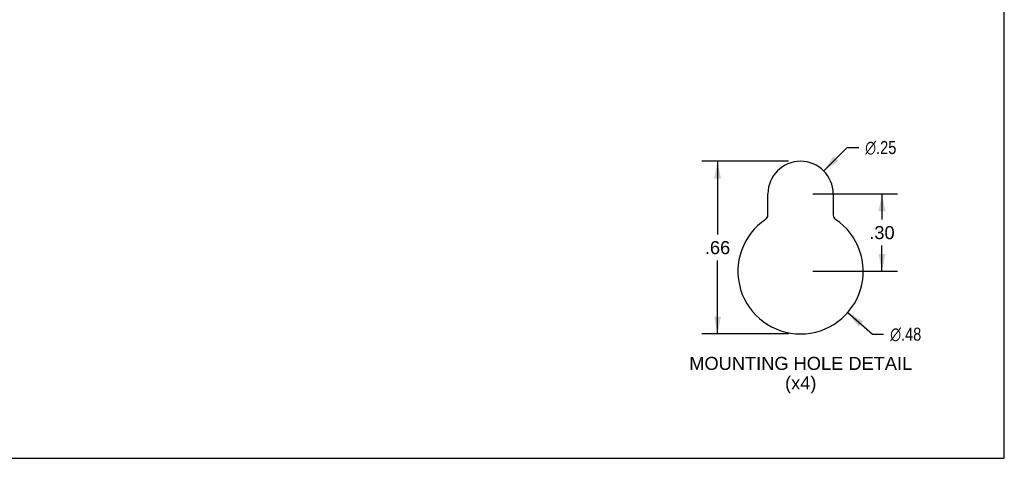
# Model space of a CAD drawing. Header units: inches. Extents: x 0 to 98.9, y 0 to 64.
# Tile 16 of 18: x 66 to 98.9, y 0 to 14.7. Entities that reach past the tile are written whole.
import ezdxf

# ---------------------------------------------------------------- set-up
doc = ezdxf.new("R2010")
doc.units = ezdxf.units.IN
doc.header["$LTSCALE"] = 5.44
doc.header["$MEASUREMENT"] = 0
doc.layers.get('0').update_dxf_attribs({"linetype": 'CONTINUOUS'})
doc.layers.add('DIMENSIONS', color=7, linetype='CONTINUOUS')
doc.styles.get("Standard").update_dxf_attribs({"font": 'arial.ttf'})
doc.styles.add('TEXTSTYLE_1', font='gdt', dxfattribs={"width": 0.8})
doc.dimstyles.new('DIMSTYLE_2', dxfattribs={"dimtxt": 0.436364, "dimasz": 0.581818, "dimexe": 0.09, "dimexo": 0.07, "dimgap": 0.09, "dimtad": 0, "dimtih": 1, "dimtoh": 1, "dimlfac": 0.171875, "dimzin": 4, "dimdsep": 46, "dimtxsty": 'Standard', "dimblk": '_FILLED', "dimblk1": '_FILLED', "dimblk2": '_FILLED', "dimcen": 0.09, "dimadec": 3, "dimazin": 1, "dimtfac": 1, "dimtdec": 3, "dimtofl": 0, "dimtmove": 0, "dimatfit": 1, "dimldrblk": '_FILLED', "dimfxl": 0, "dimtolj": 1, "dimtzin": 4, "dimarcsym": 0})
doc.dimstyles.new('DIMSTYLE_3', dxfattribs={"dimtxt": 0.436364, "dimasz": 0.581818, "dimexe": 0.09, "dimexo": 0.07, "dimgap": 0.0375, "dimtad": 0, "dimtih": 1, "dimtoh": 1, "dimlfac": 0.171875, "dimzin": 4, "dimdsep": 46, "dimtxsty": 'Standard', "dimblk": '_FILLED', "dimblk1": '_FILLED', "dimblk2": '_FILLED', "dimcen": 0.09, "dimadec": 3, "dimazin": 1, "dimtfac": 1, "dimtdec": 3, "dimtofl": 0, "dimtmove": 0, "dimatfit": 3, "dimldrblk": '_FILLED', "dimfxl": 0, "dimtolj": 1, "dimtzin": 4, "dimarcsym": 0})

# ---------------------------------------------------------------- blocks, each defined once
blk = doc.blocks.new('_FILLED')
at = {"color": 0, "linetype": 'ByBlock'}
blk.add_solid([(0, 0), (-1, 0.2), (-1, -0.2)], dxfattribs=at)
blk = doc.blocks.new('*D3')
at = {"layer": 'DIMENSIONS', "color": 2, "linetype": 'Continuous'}
for p, q in [((92.871, 9.621), (93.654, 10.403)), ((93.654, 10.403), (94.042, 10.403))]:
    blk.add_line(p, q, dxfattribs=at)
at = {"layer": 'DIMENSIONS', "color": 2, "linetype": 'Continuous', "xscale": 0.5818181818, "yscale": 0.5818181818, "zscale": 0.5818181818, "rotation": 224.9412113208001}
blk.add_blockref('_FILLED', (92.871, 9.621), dxfattribs=at)
at = {"layer": 'DIMENSIONS', "color": 2, "linetype": 'Continuous', "insert": (94.26, 10.621), "char_height": 0.43636, "width": 1.42859, "attachment_point": 1, "line_spacing_factor": 0.9, "style": 'TEXTSTYLE_1'}
blk.add_mtext('{\\fgdt;n}\\fArial;.25', dxfattribs=at)
blk = doc.blocks.new('*D4')
at = {"layer": 'DIMENSIONS', "color": 2, "linetype": 'Continuous'}
for p, q in [((93.675, 4.88), (94.504, 4.155)), ((94.504, 4.155), (94.876, 4.155))]:
    blk.add_line(p, q, dxfattribs=at)
at = {"layer": 'DIMENSIONS', "color": 2, "linetype": 'Continuous', "xscale": 0.5818181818, "yscale": 0.5818181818, "zscale": 0.5818181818, "rotation": 138.8276360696}
blk.add_blockref('_FILLED', (93.675, 4.88), dxfattribs=at)
at = {"layer": 'DIMENSIONS', "color": 2, "linetype": 'Continuous', "insert": (95.094, 4.374), "char_height": 0.43636, "width": 1.42859, "attachment_point": 1, "line_spacing_factor": 0.9, "style": 'TEXTSTYLE_1'}
blk.add_mtext('{\\fgdt;n}\\fArial;.48', dxfattribs=at)
blk = doc.blocks.new('*D5')
at = {"layer": 'DIMENSIONS', "color": 2, "linetype": 'Continuous'}
for p, q in [((91.692, 9.942), (88.798, 9.942)), ((89.322, 9.942), (89.322, 7.489)), ((89.322, 4.164), (89.322, 6.617)), ((91.692, 4.164), (88.798, 4.164))]:
    blk.add_line(p, q, dxfattribs=at)
at = {"layer": 'DIMENSIONS', "color": 2, "linetype": 'Continuous', "xscale": 0.5818181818, "yscale": 0.5818181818, "zscale": 0.5818181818}
for p, rotation in [((89.322, 9.942), 90), ((89.322, 4.164), 270)]:
    blk.add_blockref('_FILLED', p, dxfattribs=dict(at, rotation=rotation))
at = {"layer": 'DIMENSIONS', "color": 2, "linetype": 'Continuous', "insert": (89.322, 7.271), "char_height": 0.4364, "width": 0.84677, "attachment_point": 2, "line_spacing_factor": 0.9}
blk.add_mtext('.66', dxfattribs=at)
blk = doc.blocks.new('*D12')
at = {"layer": 'DIMENSIONS', "color": 2, "linetype": 'Continuous'}
for p, q in [((92.506, 8.851), (95.343, 8.851)), ((94.819, 8.851), (94.819, 7.991)), ((94.819, 6.259), (94.819, 7.118)), ((92.506, 6.259), (95.343, 6.259))]:
    blk.add_line(p, q, dxfattribs=at)
at = {"layer": 'DIMENSIONS', "color": 2, "linetype": 'Continuous', "xscale": 0.5818181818, "yscale": 0.5818181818, "zscale": 0.5818181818}
for p, rotation in [((94.819, 8.851), 90), ((94.819, 6.259), 270)]:
    blk.add_blockref('_FILLED', p, dxfattribs=dict(at, rotation=rotation))
at = {"layer": 'DIMENSIONS', "color": 2, "linetype": 'Continuous', "insert": (94.819, 7.773), "char_height": 0.4364, "width": 0.84677, "attachment_point": 2, "line_spacing_factor": 0.9}
blk.add_mtext('.30', dxfattribs=at)

msp = doc.modelspace()

# ---------------------------------------------------------------- linework, layer by layer
at = {"color": 7, "linetype": 'Continuous'}
for p, q in [((98.909, 0), (98.909, 64)), ((0, 0), (98.909, 0))]:
    msp.add_line(p, q, dxfattribs=at)
at = {"color": 3, "linetype": 'Continuous'}
for p, q in [((91.008, 8.142), (91.008, 8.851)), ((93.19, 8.851), (93.19, 8.142))]:
    msp.add_line(p, q, dxfattribs=at)
for centre, radius, start, end in [((92.099, 8.851), 1.091, 0, 180), ((92.099, 6.259), 2.095, 123.8964, 56.1036), ((90.833, 8.142), 0.175, 303.8964, 360), ((93.364, 8.142), 0.175, 180, 236.1036)]:
    msp.add_arc(centre, radius, start, end, dxfattribs=at)

# ---------------------------------------------------------------- texts
at = {"layer": 'DIMENSIONS', "color": 2, "linetype": 'Continuous', "insert": (92.104, 3.396), "char_height": 0.43636, "width": 7.43765, "attachment_point": 2, "line_spacing_factor": 0.9}
msp.add_mtext('MOUNTING HOLE DETAIL\\P(x4)', dxfattribs=at)

# ---------------------------------------------------------------- dimensions: what is measured, and where the dimension line sits
at = {"layer": 'DIMENSIONS', "color": 2, "linetype": 'Continuous'}
for p1, p2, picture, middle in [((92.871, 9.62145), (91.32664, 8.08025), '*D3', (94.97473, 10.4026)), ((93.675, 4.88), (90.522, 7.638), '*D4', (95.808, 4.155))]:
    dim = msp.add_diameter_dim_2p(p1=p1, p2=p2, text='%%c<>', dimstyle='DIMSTYLE_2', override={"dimpost": '<>'}, dxfattribs=at)
    dim.commit()
    dim.dimension.update_dxf_attribs({"geometry": picture, "text_midpoint": middle, "dimtype": 163})
for base, p1, p2, picture, middle in [((89.322, 4.164), (91.762, 9.942), (91.762, 4.164), '*D5', (89.335, 7.051)), ((94.819, 6.259), (92.436, 8.851), (92.436, 6.259), '*D12', (94.832, 7.552))]:
    dim = msp.add_linear_dim(base=base, p1=p1, p2=p2, angle=270, dimstyle='DIMSTYLE_3', dxfattribs=at)
    dim.commit()
    dim.dimension.update_dxf_attribs({"geometry": picture, "text_midpoint": middle, "dimtype": 160})

doc.saveas('drawing.dxf')
